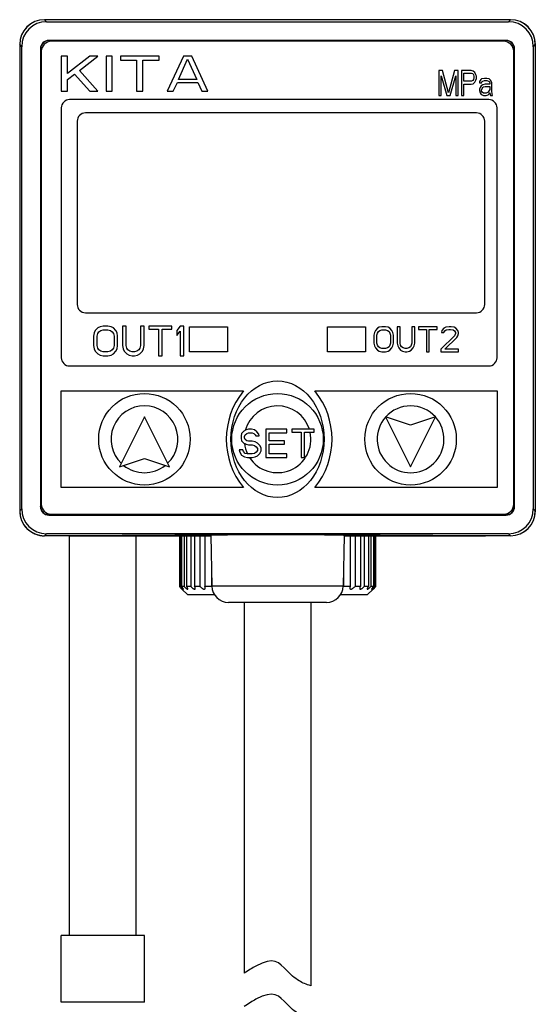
# Model space of a CAD drawing. Header units: inches. Extents: x 13 to 420, y -196 to 119.
# Tile 4 of 10: x 13 to 44, y 59 to 119. Entities that reach past the tile are written whole.
import ezdxf

# ---------------------------------------------------------------- set-up
doc = ezdxf.new("R2010")
doc.units = ezdxf.units.IN
doc.header["$LTSCALE"] = 0.595472
doc.header["$MEASUREMENT"] = 0
doc.layers.get('0').update_dxf_attribs({"linetype": 'CONTINUOUS'})
doc.layers.add('02___PRT_ALL_AXES', color=7, linetype='CONTINUOUS')

msp = doc.modelspace()

# ---------------------------------------------------------------- linework, layer by layer
at = {"color": 7, "linetype": 'Continuous'}
for p, q in [((14.454, 118.473), (14.334, 118.594)), ((42.334, 118.594), (14.334, 118.594)), ((14.454, 118.473), (42.213, 118.473)), ((42.213, 118.473), (42.334, 118.594)), ((12.834, 117.094), (12.834, 89.094)), ((12.955, 116.973), (12.834, 117.094)), ((14.584, 117.344), (14.591, 117.336)), ((42.084, 117.344), (14.584, 117.344)), ((42.076, 117.336), (14.591, 117.336)), ((41.934, 117.294), (14.734, 117.294)), ((42.084, 117.344), (42.076, 117.336)), ((43.713, 116.973), (43.834, 117.094)), ((43.834, 117.094), (43.834, 89.094)), ((12.955, 89.215), (12.955, 116.973)), ((14.084, 116.844), (14.084, 89.344)), ((14.084, 116.844), (14.092, 116.836)), ((14.092, 116.836), (14.092, 89.352)), ((14.134, 116.694), (14.134, 89.494)), ((42.534, 89.494), (42.534, 116.694)), ((42.584, 116.844), (42.576, 116.836)), ((42.576, 89.352), (42.576, 116.836)), ((42.584, 89.344), (42.584, 116.844)), ((43.713, 116.973), (43.713, 89.215)), ((15.334, 116.394), (15.334, 114.294)), ((15.701, 116.394), (15.334, 116.394)), ((17.049, 116.394), (15.701, 115.366)), ((15.701, 115.366), (15.701, 116.394)), ((16.436, 115.545), (17.539, 116.394)), ((17.539, 116.394), (17.049, 116.394)), ((18.029, 116.394), (18.029, 114.294)), ((18.396, 116.394), (18.029, 116.394)), ((18.396, 114.294), (18.396, 116.394)), ((18.886, 116.394), (18.886, 116.17)), ((21.214, 116.394), (18.886, 116.394)), ((18.886, 116.17), (19.866, 116.17)), ((19.866, 116.17), (19.866, 114.294)), ((20.234, 114.294), (20.234, 116.17)), ((20.234, 116.17), (21.214, 116.17)), ((21.214, 116.17), (21.214, 116.394)), ((22.684, 116.394), (21.704, 114.294)), ((22.377, 115.009), (22.929, 116.215)), ((23.174, 116.394), (22.684, 116.394)), ((22.929, 116.215), (23.48, 115.009)), ((24.154, 114.294), (23.174, 116.394)), ((15.701, 115.009), (16.13, 115.321)), ((16.13, 115.321), (17.049, 114.294)), ((17.539, 114.294), (16.436, 115.545)), ((38.034, 115.544), (38.034, 114.044)), ((38.252, 115.544), (38.034, 115.544)), ((38.616, 114.203), (38.252, 115.544)), ((38.98, 115.544), (38.616, 114.203)), ((39.198, 115.544), (38.98, 115.544)), ((39.198, 114.044), (39.198, 115.544)), ((39.392, 115.544), (39.392, 114.044)), ((39.974, 115.544), (39.392, 115.544)), ((39.538, 114.905), (39.538, 115.384)), ((39.538, 115.384), (39.999, 115.384)), ((40.096, 115.512), (39.974, 115.544)), ((39.999, 115.384), (40.071, 115.352)), ((40.071, 115.352), (40.12, 115.288)), ((40.193, 115.416), (40.096, 115.512)), ((40.265, 115.288), (40.193, 115.416)), ((15.701, 114.294), (15.701, 115.009)), ((22.071, 114.294), (22.316, 114.83)), ((22.316, 114.83), (23.541, 114.83)), ((23.48, 115.009), (22.377, 115.009)), ((23.541, 114.83), (23.786, 114.294)), ((38.179, 114.044), (38.179, 115.225)), ((38.179, 115.225), (38.519, 114.044)), ((38.713, 114.044), (39.052, 115.225)), ((39.052, 115.225), (39.052, 114.044)), ((39.999, 114.905), (39.538, 114.905)), ((39.974, 114.714), (40.096, 114.746)), ((40.071, 114.937), (39.999, 114.905)), ((40.12, 115.001), (40.071, 114.937)), ((40.096, 114.746), (40.193, 114.842)), ((40.12, 115.288), (40.144, 115.193)), ((40.144, 115.097), (40.12, 115.001)), ((40.144, 115.193), (40.144, 115.097)), ((40.193, 114.842), (40.265, 114.969)), ((40.29, 115.193), (40.265, 115.288)), ((40.265, 114.969), (40.29, 115.065)), ((40.29, 115.065), (40.29, 115.193)), ((40.508, 114.937), (40.484, 114.874)), ((40.484, 114.874), (40.484, 114.81)), ((40.484, 114.81), (40.605, 114.81)), ((40.556, 115.001), (40.508, 114.937)), ((40.605, 115.033), (40.556, 115.001)), ((40.775, 115.065), (40.605, 115.033)), ((40.605, 114.81), (40.629, 114.874)), ((40.629, 114.874), (40.678, 114.905)), ((40.678, 114.905), (40.775, 114.937)), ((40.92, 115.065), (40.775, 115.065)), ((40.775, 114.937), (40.92, 114.937)), ((41.066, 115.033), (40.92, 115.065)), ((40.92, 114.937), (41.017, 114.905)), ((41.017, 114.905), (41.066, 114.874)), ((41.139, 114.969), (41.066, 115.033)), ((41.066, 114.874), (41.09, 114.81)), ((41.09, 114.81), (41.09, 114.714)), ((41.187, 114.905), (41.139, 114.969)), ((41.211, 114.81), (41.187, 114.905)), ((41.211, 114.299), (41.211, 114.81)), ((15.334, 114.294), (15.701, 114.294)), ((17.049, 114.294), (17.539, 114.294)), ((18.029, 114.294), (18.396, 114.294)), ((19.866, 114.294), (20.234, 114.294)), ((21.704, 114.294), (22.071, 114.294)), ((23.786, 114.294), (24.154, 114.294)), ((39.538, 114.044), (39.538, 114.714)), ((39.538, 114.714), (39.974, 114.714)), ((40.532, 114.554), (40.484, 114.427)), ((40.484, 114.427), (40.484, 114.331)), ((40.484, 114.331), (40.508, 114.203)), ((40.508, 114.203), (40.581, 114.108)), ((40.581, 114.618), (40.532, 114.554)), ((40.678, 114.682), (40.581, 114.618)), ((40.605, 114.363), (40.629, 114.459)), ((40.605, 114.299), (40.605, 114.363)), ((40.629, 114.235), (40.605, 114.299)), ((40.629, 114.459), (40.678, 114.522)), ((40.726, 114.171), (40.629, 114.235)), ((40.823, 114.714), (40.678, 114.682)), ((40.678, 114.522), (40.726, 114.554)), ((40.726, 114.554), (40.823, 114.586)), ((40.872, 114.171), (40.726, 114.171)), ((41.09, 114.714), (40.823, 114.714)), ((40.823, 114.586), (41.09, 114.586)), ((40.993, 114.235), (40.872, 114.171)), ((41.066, 114.331), (40.993, 114.235)), ((40.993, 114.076), (41.066, 114.139)), ((41.09, 114.395), (41.066, 114.331)), ((41.066, 114.139), (41.09, 114.203)), ((41.09, 114.586), (41.09, 114.395)), ((41.09, 114.203), (41.114, 114.108)), ((41.236, 114.139), (41.211, 114.299)), ((41.26, 114.044), (41.236, 114.139)), ((41.034, 113.794), (15.834, 113.794)), ((38.034, 114.044), (38.179, 114.044)), ((38.519, 114.044), (38.713, 114.044)), ((39.052, 114.044), (39.198, 114.044)), ((39.392, 114.044), (39.538, 114.044)), ((40.581, 114.108), (40.629, 114.076)), ((40.629, 114.076), (40.726, 114.044)), ((40.726, 114.044), (40.872, 114.044)), ((40.872, 114.044), (40.993, 114.076)), ((41.114, 114.108), (41.139, 114.044)), ((41.139, 114.044), (41.26, 114.044)), ((15.334, 113.294), (15.334, 98.294)), ((40.293, 112.994), (16.793, 112.994)), ((41.534, 98.294), (41.534, 113.294)), ((16.293, 112.494), (16.293, 101.494)), ((40.793, 101.494), (40.793, 112.494)), ((16.793, 100.994), (40.293, 100.994)), ((17.527, 100.08), (17.382, 99.929)), ((17.672, 100.156), (17.527, 100.08)), ((17.853, 100.194), (17.672, 100.156)), ((17.709, 99.929), (17.853, 99.966)), ((18.143, 100.194), (17.853, 100.194)), ((17.853, 99.966), (18.143, 99.966)), ((18.325, 100.156), (18.143, 100.194)), ((18.143, 99.966), (18.288, 99.929)), ((18.47, 100.08), (18.325, 100.156)), ((18.615, 99.929), (18.47, 100.08)), ((19.013, 100.194), (19.013, 99.02)), ((19.231, 100.194), (19.013, 100.194)), ((19.231, 99.02), (19.231, 100.194)), ((20.1, 100.194), (20.1, 99.02)), ((20.318, 100.194), (20.1, 100.194)), ((20.318, 99.02), (20.318, 100.194)), ((20.608, 100.194), (20.608, 100.004)), ((21.985, 100.194), (20.608, 100.194)), ((20.608, 100.004), (21.187, 100.004)), ((21.187, 100.004), (21.187, 98.414)), ((21.405, 98.414), (21.405, 100.004)), ((21.405, 100.004), (21.985, 100.004)), ((21.985, 100.004), (21.985, 100.194)), ((22.492, 100.194), (22.275, 99.929)), ((22.71, 100.194), (22.492, 100.194)), ((22.71, 98.414), (22.71, 100.194)), ((23.034, 98.644), (23.034, 100.144)), ((23.034, 100.144), (25.334, 100.144)), ((25.334, 100.144), (25.334, 98.644)), ((31.334, 98.644), (31.334, 100.144)), ((31.334, 100.144), (33.634, 100.144)), ((33.634, 100.144), (33.634, 98.644)), ((34.338, 100.058), (34.221, 99.93)), ((34.454, 100.122), (34.338, 100.058)), ((34.6, 100.154), (34.454, 100.122)), ((34.484, 99.93), (34.6, 99.962)), ((34.834, 100.154), (34.6, 100.154)), ((34.6, 99.962), (34.834, 99.962)), ((34.979, 100.122), (34.834, 100.154)), ((34.834, 99.962), (34.95, 99.93)), ((35.096, 100.058), (34.979, 100.122)), ((35.213, 99.93), (35.096, 100.058)), ((35.534, 100.154), (35.534, 99.164)), ((35.709, 100.154), (35.534, 100.154)), ((35.709, 99.164), (35.709, 100.154)), ((36.408, 100.154), (36.408, 99.164)), ((36.583, 100.154), (36.408, 100.154)), ((36.583, 99.164), (36.583, 100.154)), ((36.817, 100.154), (36.817, 99.994)), ((37.925, 100.154), (36.817, 100.154)), ((36.817, 99.994), (37.283, 99.994)), ((37.283, 99.994), (37.283, 98.654)), ((37.458, 98.654), (37.458, 99.994)), ((37.458, 99.994), (37.925, 99.994)), ((37.925, 99.994), (37.925, 100.154)), ((38.333, 100.058), (38.217, 99.93)), ((38.45, 100.122), (38.333, 100.058)), ((38.392, 99.898), (38.479, 99.962)), ((38.654, 100.154), (38.45, 100.122)), ((38.479, 99.962), (38.625, 99.994)), ((38.625, 99.994), (38.742, 99.994)), ((38.771, 100.154), (38.654, 100.154)), ((38.742, 99.994), (38.887, 99.962)), ((38.946, 100.122), (38.771, 100.154)), ((38.887, 99.962), (38.975, 99.898)), ((39.062, 100.058), (38.946, 100.122)), ((39.179, 99.93), (39.062, 100.058)), ((17.31, 99.777), (17.274, 99.588)), ((17.274, 99.588), (17.274, 99.02)), ((17.382, 99.929), (17.31, 99.777)), ((17.491, 99.588), (17.527, 99.739)), ((17.491, 99.02), (17.491, 99.588)), ((17.527, 99.739), (17.6, 99.853)), ((17.6, 99.853), (17.709, 99.929)), ((18.288, 99.929), (18.397, 99.853)), ((18.397, 99.853), (18.47, 99.739)), ((18.47, 99.739), (18.506, 99.588)), ((18.506, 99.588), (18.506, 99.02)), ((18.687, 99.777), (18.615, 99.929)), ((18.723, 99.588), (18.687, 99.777)), ((18.723, 99.02), (18.723, 99.588)), ((22.275, 99.929), (22.275, 99.626)), ((22.275, 99.626), (22.492, 99.891)), ((22.492, 99.891), (22.492, 98.414)), ((34.163, 99.803), (34.134, 99.643)), ((34.134, 99.643), (34.134, 99.164)), ((34.221, 99.93), (34.163, 99.803)), ((34.309, 99.643), (34.338, 99.771)), ((34.309, 99.164), (34.309, 99.643)), ((34.338, 99.771), (34.396, 99.866)), ((34.396, 99.866), (34.484, 99.93)), ((34.95, 99.93), (35.038, 99.866)), ((35.038, 99.866), (35.096, 99.771)), ((35.096, 99.771), (35.125, 99.643)), ((35.125, 99.643), (35.125, 99.164)), ((35.271, 99.803), (35.213, 99.93)), ((35.3, 99.643), (35.271, 99.803)), ((35.3, 99.164), (35.3, 99.643)), ((38.975, 99.611), (38.158, 98.813)), ((38.217, 99.93), (38.187, 99.803)), ((38.187, 99.803), (38.333, 99.803)), ((38.333, 99.803), (38.392, 99.898)), ((38.392, 98.813), (39.121, 99.515)), ((38.975, 99.898), (39.033, 99.803)), ((39.033, 99.739), (38.975, 99.611)), ((39.033, 99.803), (39.033, 99.739)), ((39.121, 99.515), (39.179, 99.611)), ((39.208, 99.803), (39.179, 99.93)), ((39.179, 99.611), (39.208, 99.739)), ((39.208, 99.739), (39.208, 99.803)), ((17.274, 99.02), (17.31, 98.83)), ((17.31, 98.83), (17.382, 98.679)), ((17.527, 98.868), (17.491, 99.02)), ((17.6, 98.755), (17.527, 98.868)), ((18.47, 98.868), (18.397, 98.755)), ((18.506, 99.02), (18.47, 98.868)), ((18.615, 98.679), (18.687, 98.83)), ((18.687, 98.83), (18.723, 99.02)), ((19.013, 99.02), (19.049, 98.83)), ((19.049, 98.83), (19.122, 98.679)), ((19.267, 98.868), (19.231, 99.02)), ((19.339, 98.755), (19.267, 98.868)), ((20.064, 98.868), (19.992, 98.755)), ((20.1, 99.02), (20.064, 98.868)), ((20.209, 98.679), (20.282, 98.83)), ((20.282, 98.83), (20.318, 99.02)), ((34.134, 99.164), (34.163, 99.005)), ((34.163, 99.005), (34.221, 98.877)), ((34.221, 98.877), (34.338, 98.749)), ((34.338, 99.037), (34.309, 99.164)), ((34.396, 98.941), (34.338, 99.037)), ((34.484, 98.877), (34.396, 98.941)), ((34.6, 98.845), (34.484, 98.877)), ((34.834, 98.845), (34.6, 98.845)), ((34.95, 98.877), (34.834, 98.845)), ((35.038, 98.941), (34.95, 98.877)), ((35.096, 99.037), (35.038, 98.941)), ((35.125, 99.164), (35.096, 99.037)), ((35.096, 98.749), (35.213, 98.877)), ((35.213, 98.877), (35.271, 99.005)), ((35.271, 99.005), (35.3, 99.164)), ((35.534, 99.164), (35.563, 99.005)), ((35.563, 99.005), (35.621, 98.877)), ((35.621, 98.877), (35.738, 98.749)), ((35.738, 99.037), (35.709, 99.164)), ((35.796, 98.941), (35.738, 99.037)), ((35.884, 98.877), (35.796, 98.941)), ((36, 98.845), (35.884, 98.877)), ((36.117, 98.845), (36, 98.845)), ((36.233, 98.877), (36.117, 98.845)), ((36.321, 98.941), (36.233, 98.877)), ((36.379, 99.037), (36.321, 98.941)), ((36.408, 99.164), (36.379, 99.037)), ((36.379, 98.749), (36.496, 98.877)), ((36.496, 98.877), (36.554, 99.005)), ((36.554, 99.005), (36.583, 99.164)), ((38.158, 98.813), (38.158, 98.654)), ((39.208, 98.813), (38.392, 98.813)), ((39.208, 98.654), (39.208, 98.813)), ((17.382, 98.679), (17.527, 98.527)), ((17.527, 98.527), (17.672, 98.452)), ((17.709, 98.679), (17.6, 98.755)), ((17.672, 98.452), (17.853, 98.414)), ((17.853, 98.641), (17.709, 98.679)), ((18.143, 98.641), (17.853, 98.641)), ((17.853, 98.414), (18.143, 98.414)), ((18.288, 98.679), (18.143, 98.641)), ((18.143, 98.414), (18.325, 98.452)), ((18.397, 98.755), (18.288, 98.679)), ((18.325, 98.452), (18.47, 98.527)), ((18.47, 98.527), (18.615, 98.679)), ((19.122, 98.679), (19.267, 98.527)), ((19.267, 98.527), (19.412, 98.452)), ((19.448, 98.679), (19.339, 98.755)), ((19.412, 98.452), (19.593, 98.414)), ((19.593, 98.641), (19.448, 98.679)), ((19.738, 98.641), (19.593, 98.641)), ((19.593, 98.414), (19.738, 98.414)), ((19.883, 98.679), (19.738, 98.641)), ((19.738, 98.414), (19.919, 98.452)), ((19.992, 98.755), (19.883, 98.679)), ((19.919, 98.452), (20.064, 98.527)), ((20.064, 98.527), (20.209, 98.679)), ((21.187, 98.414), (21.405, 98.414)), ((22.492, 98.414), (22.71, 98.414)), ((25.334, 98.644), (23.034, 98.644)), ((33.634, 98.644), (31.334, 98.644)), ((34.338, 98.749), (34.454, 98.686)), ((34.454, 98.686), (34.6, 98.654)), ((34.6, 98.654), (34.834, 98.654)), ((34.834, 98.654), (34.979, 98.686)), ((34.979, 98.686), (35.096, 98.749)), ((35.738, 98.749), (35.854, 98.686)), ((35.854, 98.686), (36, 98.654)), ((36, 98.654), (36.117, 98.654)), ((36.117, 98.654), (36.263, 98.686)), ((36.263, 98.686), (36.379, 98.749)), ((37.283, 98.654), (37.458, 98.654)), ((38.158, 98.654), (39.208, 98.654)), ((15.834, 97.794), (41.034, 97.794)), ((15.334, 90.494), (15.334, 96.294)), ((15.334, 96.294), (26.284, 96.294)), ((30.584, 96.294), (41.534, 96.294)), ((41.534, 96.294), (41.534, 90.494)), ((20.334, 94.744), (18.834, 91.744)), ((21.834, 91.744), (20.334, 94.744)), ((36.334, 94.244), (34.834, 94.744)), ((34.834, 94.744), (36.334, 91.744)), ((37.834, 94.744), (36.334, 94.244)), ((36.334, 91.744), (37.834, 94.744)), ((26.175, 93.74), (26.14, 93.596)), ((26.14, 93.596), (26.14, 93.451)), ((26.14, 93.451), (26.175, 93.306)), ((26.317, 93.885), (26.175, 93.74)), ((26.459, 93.957), (26.317, 93.885)), ((26.352, 93.56), (26.388, 93.668)), ((26.352, 93.487), (26.352, 93.56)), ((26.388, 93.379), (26.352, 93.487)), ((26.388, 93.668), (26.494, 93.74)), ((26.6, 93.994), (26.459, 93.957)), ((26.494, 93.74), (26.6, 93.777)), ((26.777, 93.994), (26.6, 93.994)), ((26.6, 93.777), (26.813, 93.777)), ((26.954, 93.957), (26.777, 93.994)), ((26.813, 93.777), (26.919, 93.74)), ((26.919, 93.74), (26.99, 93.668)), ((27.096, 93.849), (26.954, 93.957)), ((26.99, 93.668), (27.025, 93.596)), ((27.025, 93.596), (27.238, 93.596)), ((27.202, 93.704), (27.096, 93.849)), ((27.238, 93.596), (27.202, 93.704)), ((27.627, 93.994), (27.627, 92.294)), ((28.902, 93.994), (27.627, 93.994)), ((27.84, 93.306), (27.84, 93.777)), ((27.84, 93.777), (28.902, 93.777)), ((28.902, 93.777), (28.902, 93.994)), ((29.186, 93.994), (29.186, 93.813)), ((30.532, 93.994), (29.186, 93.994)), ((29.186, 93.813), (29.752, 93.813)), ((29.752, 93.813), (29.752, 92.294)), ((29.965, 92.294), (29.965, 93.813)), ((29.965, 93.813), (30.532, 93.813)), ((30.532, 93.813), (30.532, 93.994)), ((26.175, 93.306), (26.317, 93.162)), ((26.317, 93.162), (26.459, 93.089)), ((26.494, 93.306), (26.388, 93.379)), ((26.459, 93.089), (26.6, 93.053)), ((26.6, 93.27), (26.494, 93.306)), ((26.813, 93.27), (26.6, 93.27)), ((26.6, 93.053), (26.813, 93.053)), ((26.99, 93.234), (26.813, 93.27)), ((26.813, 93.053), (26.954, 93.017)), ((26.954, 93.017), (27.061, 92.945)), ((27.132, 93.162), (26.99, 93.234)), ((27.061, 92.945), (27.132, 92.836)), ((27.273, 93.017), (27.132, 93.162)), ((27.344, 92.872), (27.273, 93.017)), ((27.344, 92.692), (27.344, 92.872)), ((28.761, 93.306), (27.84, 93.306)), ((27.84, 92.511), (27.84, 93.089)), ((27.84, 93.089), (28.761, 93.089)), ((28.761, 93.089), (28.761, 93.306)), ((26.034, 92.764), (26.069, 92.619)), ((26.246, 92.764), (26.034, 92.764)), ((26.069, 92.619), (26.175, 92.438)), ((26.175, 92.438), (26.352, 92.33)), ((26.282, 92.655), (26.246, 92.764)), ((26.388, 92.547), (26.282, 92.655)), ((26.352, 92.33), (26.529, 92.294)), ((26.529, 92.511), (26.388, 92.547)), ((26.813, 92.511), (26.529, 92.511)), ((26.529, 92.294), (26.813, 92.294)), ((26.954, 92.547), (26.813, 92.511)), ((26.813, 92.294), (26.99, 92.33)), ((27.061, 92.619), (26.954, 92.547)), ((26.99, 92.33), (27.132, 92.402)), ((27.132, 92.728), (27.061, 92.619)), ((27.132, 92.836), (27.132, 92.728)), ((27.132, 92.402), (27.273, 92.547)), ((27.273, 92.547), (27.344, 92.692)), ((27.627, 92.294), (28.902, 92.294)), ((28.902, 92.511), (27.84, 92.511)), ((28.902, 92.294), (28.902, 92.511)), ((29.752, 92.294), (29.965, 92.294)), ((18.834, 91.744), (20.334, 92.244)), ((20.334, 92.244), (21.834, 91.744)), ((26.284, 90.494), (15.334, 90.494)), ((41.534, 90.494), (30.584, 90.494)), ((14.084, 89.344), (14.092, 89.352)), ((42.584, 89.344), (42.576, 89.352)), ((12.955, 89.215), (12.834, 89.094)), ((14.584, 88.844), (14.591, 88.852)), ((14.584, 88.844), (42.084, 88.844)), ((14.591, 88.852), (42.076, 88.852)), ((14.734, 88.894), (41.934, 88.894)), ((42.084, 88.844), (42.076, 88.852)), ((43.713, 89.215), (43.834, 89.094)), ((14.454, 87.715), (14.334, 87.594)), ((15.834, 87.594), (14.334, 87.594)), ((42.213, 87.715), (14.454, 87.715)), ((25.334, 87.652), (15.834, 87.594)), ((31.334, 87.652), (25.334, 87.652)), ((40.834, 87.594), (31.334, 87.652)), ((42.334, 87.594), (40.834, 87.594)), ((42.213, 87.715), (42.334, 87.594)), ((32.281, 84.577), (24.387, 84.577)), ((22.934, 84.044), (22.584, 84.394)), ((24.554, 84.044), (22.934, 84.044)), ((33.734, 84.044), (32.114, 84.044)), ((33.734, 84.044), (34.084, 84.394)), ((31.281, 83.594), (25.387, 83.594))]:
    msp.add_line(p, q, dxfattribs=at)
for centre in [(20.334, 93.394), (28.334, 93.394), (36.334, 93.394)]:
    msp.add_circle(centre, 2.75, dxfattribs=at)
for centre, radius, start, end in [((14.334, 117.094), 1.5, 90, 180), ((42.334, 117.094), 1.5, 0, 90), ((14.734, 116.694), 0.6, 90, 180), ((41.934, 116.694), 0.6, 0, 90), ((15.834, 113.294), 0.5, 90, 180), ((41.034, 113.294), 0.5, 0, 90), ((16.793, 112.494), 0.5, 90, 180), ((40.293, 112.494), 0.5, 0, 90), ((16.793, 101.494), 0.5, 180, 270), ((40.293, 101.494), 0.5, 270, 0), ((15.834, 98.294), 0.5, 180, 270), ((41.034, 98.294), 0.5, 270, 0), ((29.854, 93.394), 4.6, 140.91779, 219.08221), ((27.013, 93.394), 4.6, 320.91779, 39.08221), ((20.334, 93.394), 2.008, 314.05927, 225.94089), ((28.334, 93.394), 2.008, 17.37989, 164.63028), ((36.334, 93.394), 2.008, 42.1075, 137.89256), ((36.334, 93.394), 2.008, 138.12113, 41.87905), ((28.334, 93.394), 2.008, 213.21261, 12.0437), ((28.334, 93.394), 2.008, 186.97289, 206.08412), ((20.334, 93.394), 2.008, 231.33789, 308.66216), ((14.734, 89.494), 0.6, 180, 270), ((41.934, 89.494), 0.6, 270, 0), ((25.386, 84.594), 1, 180.98531, 270), ((31.281, 84.594), 1, 270, 359.01469)]:
    msp.add_arc(centre, radius, start, end, dxfattribs=at)
for centre, major_axis, ratio, start_param, end_param in [((14.334, 117.094), (1.061, -1.061), 0.999924, 2.356233, 3.926953), ((14.455, 116.973), (-1.061, 1.061), 0.999924, -0.78536, 0.78536), ((42.213, 116.973), (1.061, 1.061), 0.999924, -0.78536, 0.78536), ((42.334, 117.094), (1.061, 1.061), 0.999924, -0.78536, 0.78536), ((14.584, 116.844), (-0.354, 0.354), 0.999695, -0.785246, 0.785246), ((14.592, 116.836), (0.354, -0.354), 0.999695, 2.356347, 3.926839), ((42.076, 116.836), (-0.354, -0.354), 0.999695, 2.356347, 3.926839), ((42.084, 116.844), (0.354, 0.354), 0.999695, -0.785246, 0.785246), ((14.584, 89.344), (0.354, 0.354), 0.999695, -3.926839, -2.356347), ((14.592, 89.352), (0.354, 0.354), 0.999695, 2.356347, 3.926839), ((42.076, 89.352), (-0.354, 0.354), 0.999695, 2.356347, 3.926839), ((42.084, 89.344), (-0.354, 0.354), 0.999695, -3.926839, -2.356347), ((14.334, 89.094), (0, 1.5), 0.999962, 1.570796, 3.141593), ((14.334, 89.094), (1.061, 1.061), 0.999924, -3.926953, -2.356233), ((14.455, 89.215), (-1.061, -1.061), 0.999924, -0.78536, 0.78536), ((42.213, 89.215), (1.061, -1.061), 0.999924, -0.78536, 0.78536), ((42.334, 89.094), (0, 1.5), 0.999962, 3.141593, 4.712389), ((42.334, 89.094), (1.061, -1.061), 0.999924, -0.78536, 0.78536)]:
    msp.add_ellipse(centre, major_axis=major_axis, ratio=ratio, start_param=start_param, end_param=end_param, dxfattribs=at)
msp.add_ellipse((28.334, 93.394), major_axis=(0, 3.5), ratio=0.8, dxfattribs=at)
for points in [[(30.334, 60.569), (30.071, 60.641), (29.838, 60.738), (29.634, 60.861), (29.346, 61.034), (28.521, 61.843), (28.123, 62.35), (27.034, 61.755), (26.829, 61.643), (26.595, 61.497), (26.334, 61.317)], [(30.334, 58.569), (30.071, 58.641), (29.838, 58.738), (29.634, 58.861), (29.346, 59.034), (28.521, 59.843), (28.123, 60.35), (27.034, 59.755), (26.829, 59.643), (26.595, 59.497), (26.334, 59.317)]]:
    msp.add_open_spline(points, degree=3, knots=[0.522628, 0.522628, 0.522628, 0.522628, 0.720659, 0.720659, 0.720659, 1, 1.726733, 1.726733, 1.726733, 1.863534, 1.863534, 1.863534, 1.863534])
at = {"layer": '02___PRT_ALL_AXES', "color": 7, "linetype": 'Continuous'}
for p, q in [((15.834, 63.594), (15.834, 87.594)), ((15.834, 87.594), (24.334, 87.594)), ((19.834, 63.594), (19.834, 87.594)), ((22.438, 87.594), (22.438, 84.544)), ((22.488, 87.594), (22.488, 84.544)), ((22.567, 87.594), (22.567, 84.544)), ((22.716, 87.594), (22.716, 84.544)), ((22.871, 87.594), (22.871, 84.544)), ((23.114, 87.594), (23.114, 84.544)), ((23.341, 87.594), (23.341, 84.544)), ((23.671, 87.594), (23.671, 84.544)), ((23.963, 87.594), (23.963, 84.544)), ((24.334, 87.617), (24.387, 84.577)), ((31.334, 87.652), (25.334, 87.652)), ((32.333, 87.617), (32.281, 84.577)), ((32.333, 87.594), (40.834, 87.594)), ((32.704, 87.594), (32.704, 84.544)), ((32.996, 87.594), (32.996, 84.544)), ((33.326, 87.594), (33.326, 84.544)), ((33.553, 87.594), (33.553, 84.544)), ((33.796, 87.594), (33.796, 84.544)), ((33.951, 87.594), (33.951, 84.544)), ((34.1, 87.594), (34.1, 84.544)), ((34.179, 87.594), (34.179, 84.544)), ((34.229, 87.594), (34.229, 84.544)), ((24.37, 85.539), (24.37, 84.544)), ((32.297, 85.539), (32.297, 84.544)), ((22.488, 84.544), (22.438, 84.544)), ((22.716, 84.544), (22.567, 84.544)), ((23.114, 84.544), (22.871, 84.544)), ((23.671, 84.544), (23.341, 84.544)), ((24.37, 84.544), (23.963, 84.544)), ((32.704, 84.544), (32.297, 84.544)), ((33.326, 84.544), (32.996, 84.544)), ((33.796, 84.544), (33.553, 84.544)), ((34.1, 84.544), (33.951, 84.544)), ((34.229, 84.544), (34.084, 84.394)), ((34.229, 84.544), (34.179, 84.544)), ((26.334, 83.594), (26.334, 61.317)), ((30.334, 83.594), (30.334, 60.569)), ((20.334, 63.594), (15.334, 63.594)), ((15.334, 59.594), (15.334, 63.594)), ((20.334, 59.594), (20.334, 63.594)), ((20.334, 59.594), (15.334, 59.594))]:
    msp.add_line(p, q, dxfattribs=at)
for centre, radius, start, end in [((10.897, 73.194), 16.187, 43.78262, 44.5222), ((24.887, 85.05), 0.723, 224.36622, 226.65738), ((31.78, 85.049), 0.723, 313.33854, 315.63374)]:
    msp.add_arc(centre, radius, start, end, dxfattribs=at)
for start_param, end_param in [(8.703003, 9.424928), (6.283035, 7.853982)]:
    msp.add_ellipse((28.334, 87.617), major_axis=(3.999, 0), ratio=0.008727, start_param=start_param, end_param=end_param, dxfattribs=at)
for points, knots in [([(22.488, 84.544), (22.499, 84.533), (22.521, 84.513), (22.553, 84.484), (22.578, 84.46), (22.598, 84.443), (22.612, 84.432), (22.625, 84.421), (22.637, 84.412), (22.648, 84.405), (22.657, 84.399), (22.664, 84.395), (22.67, 84.393), (22.674, 84.394), (22.675, 84.397), (22.675, 84.398)], [0, 0, 0, 0, 0.185602, 0.36494, 0.534113, 0.613223, 0.687709, 0.756527, 0.818401, 0.872078, 0.916345, 0.950104, 0.972848, 0.986619, 1, 1, 1, 1]), ([(22.675, 84.398), (22.675, 84.399), (22.674, 84.402), (22.671, 84.409), (22.665, 84.421), (22.655, 84.437), (22.641, 84.455), (22.625, 84.475), (22.601, 84.505), (22.581, 84.528), (22.567, 84.544)], [0, 0, 0, 0, 0.021058, 0.04979, 0.129397, 0.234949, 0.361226, 0.504003, 0.659858, 1, 1, 1, 1]), ([(22.716, 84.544), (22.729, 84.532), (22.754, 84.509), (22.792, 84.476), (22.83, 84.447), (22.86, 84.426), (22.883, 84.411), (22.898, 84.403), (22.912, 84.397), (22.924, 84.394), (22.933, 84.393), (22.941, 84.396), (22.945, 84.402), (22.945, 84.407), (22.945, 84.409)], [0, 0, 0, 0, 0.179319, 0.354614, 0.521387, 0.673402, 0.741031, 0.801248, 0.852715, 0.89433, 0.926162, 0.950566, 0.97311, 1, 1, 1, 1]), ([(22.945, 84.409), (22.945, 84.413), (22.944, 84.422), (22.937, 84.441), (22.923, 84.469), (22.9, 84.506), (22.881, 84.531), (22.871, 84.544)], [0, 0, 0, 0, 0.074183, 0.166885, 0.399742, 0.682206, 1, 1, 1, 1]), ([(23.114, 84.544), (23.129, 84.531), (23.157, 84.505), (23.202, 84.469), (23.247, 84.438), (23.284, 84.416), (23.313, 84.403), (23.331, 84.397), (23.348, 84.393), (23.363, 84.394), (23.374, 84.398), (23.382, 84.406), (23.387, 84.417), (23.387, 84.424), (23.387, 84.429)], [0, 0, 0, 0, 0.17018, 0.338957, 0.501491, 0.65064, 0.71686, 0.775527, 0.825385, 0.866445, 0.900426, 0.931251, 0.963452, 1, 1, 1, 1]), ([(23.387, 84.429), (23.387, 84.437), (23.384, 84.455), (23.37, 84.494), (23.354, 84.524), (23.341, 84.544)], [0, 0, 0, 0, 0.197641, 0.434344, 1, 1, 1, 1]), ([(23.671, 84.544), (23.687, 84.529), (23.719, 84.5), (23.769, 84.461), (23.822, 84.428), (23.866, 84.407), (23.901, 84.396), (23.924, 84.393), (23.944, 84.394), (23.96, 84.4), (23.973, 84.409), (23.982, 84.422), (23.987, 84.438), (23.987, 84.449), (23.987, 84.454)], [0, 0, 0, 0, 0.160254, 0.321896, 0.480048, 0.626492, 0.691656, 0.749308, 0.79901, 0.841696, 0.880156, 0.917733, 0.957212, 1, 1, 1, 1]), ([(23.987, 84.454), (23.987, 84.469), (23.982, 84.5), (23.97, 84.529), (23.963, 84.544)], [0, 0, 0, 0, 0.462282, 1, 1, 1, 1]), ([(32.704, 84.544), (32.697, 84.529), (32.686, 84.5), (32.68, 84.469), (32.68, 84.454)], [0, 0, 0, 0, 0.537661, 1, 1, 1, 1]), ([(32.68, 84.454), (32.68, 84.449), (32.681, 84.438), (32.685, 84.422), (32.694, 84.409), (32.707, 84.4), (32.724, 84.394), (32.744, 84.393), (32.767, 84.396), (32.801, 84.407), (32.846, 84.428), (32.898, 84.461), (32.949, 84.5), (32.981, 84.529), (32.996, 84.544)], [0, 0, 0, 0, 0.042792, 0.082294, 0.119884, 0.158369, 0.201069, 0.250794, 0.308466, 0.373605, 0.520025, 0.678152, 0.839755, 1, 1, 1, 1]), ([(33.326, 84.544), (33.313, 84.524), (33.297, 84.494), (33.283, 84.455), (33.28, 84.437), (33.28, 84.429)], [0, 0, 0, 0, 0.565621, 0.802386, 1, 1, 1, 1]), ([(33.28, 84.429), (33.28, 84.424), (33.281, 84.417), (33.285, 84.406), (33.293, 84.398), (33.305, 84.394), (33.319, 84.393), (33.336, 84.397), (33.355, 84.403), (33.383, 84.416), (33.421, 84.438), (33.465, 84.469), (33.51, 84.505), (33.539, 84.531), (33.553, 84.544)], [0, 0, 0, 0, 0.036579, 0.06878, 0.099632, 0.133603, 0.174708, 0.224575, 0.283224, 0.349469, 0.498559, 0.661076, 0.829823, 1, 1, 1, 1]), ([(33.796, 84.544), (33.786, 84.531), (33.768, 84.506), (33.744, 84.469), (33.73, 84.441), (33.723, 84.422), (33.722, 84.413), (33.722, 84.409)], [0, 0, 0, 0, 0.317745, 0.600216, 0.833057, 0.925792, 1, 1, 1, 1]), ([(33.722, 84.409), (33.722, 84.407), (33.722, 84.402), (33.727, 84.396), (33.734, 84.393), (33.744, 84.394), (33.755, 84.397), (33.769, 84.403), (33.784, 84.411), (33.807, 84.426), (33.838, 84.447), (33.875, 84.476), (33.913, 84.509), (33.939, 84.532), (33.951, 84.544)], [0, 0, 0, 0, 0.02688, 0.049442, 0.073829, 0.105727, 0.147319, 0.198784, 0.259033, 0.326646, 0.478641, 0.645384, 0.820669, 1, 1, 1, 1]), ([(34.1, 84.544), (34.087, 84.528), (34.067, 84.505), (34.042, 84.475), (34.026, 84.455), (34.013, 84.437), (34.002, 84.421), (33.996, 84.409), (33.993, 84.402), (33.993, 84.399), (33.993, 84.398)], [0, 0, 0, 0, 0.340104, 0.495961, 0.638776, 0.765027, 0.870626, 0.950247, 0.978942, 1, 1, 1, 1]), ([(33.993, 84.398), (33.993, 84.397), (33.993, 84.394), (33.998, 84.393), (34.003, 84.395), (34.01, 84.399), (34.019, 84.405), (34.03, 84.412), (34.042, 84.421), (34.055, 84.432), (34.069, 84.443), (34.089, 84.46), (34.115, 84.484), (34.147, 84.513), (34.168, 84.533), (34.179, 84.544)], [0, 0, 0, 0, 0.013421, 0.02722, 0.049994, 0.083695, 0.127979, 0.181684, 0.243532, 0.312313, 0.38681, 0.46592, 0.635051, 0.814385, 1, 1, 1, 1])]:
    msp.add_open_spline(points, degree=3, knots=knots, dxfattribs=at)

doc.saveas('drawing.dxf')
